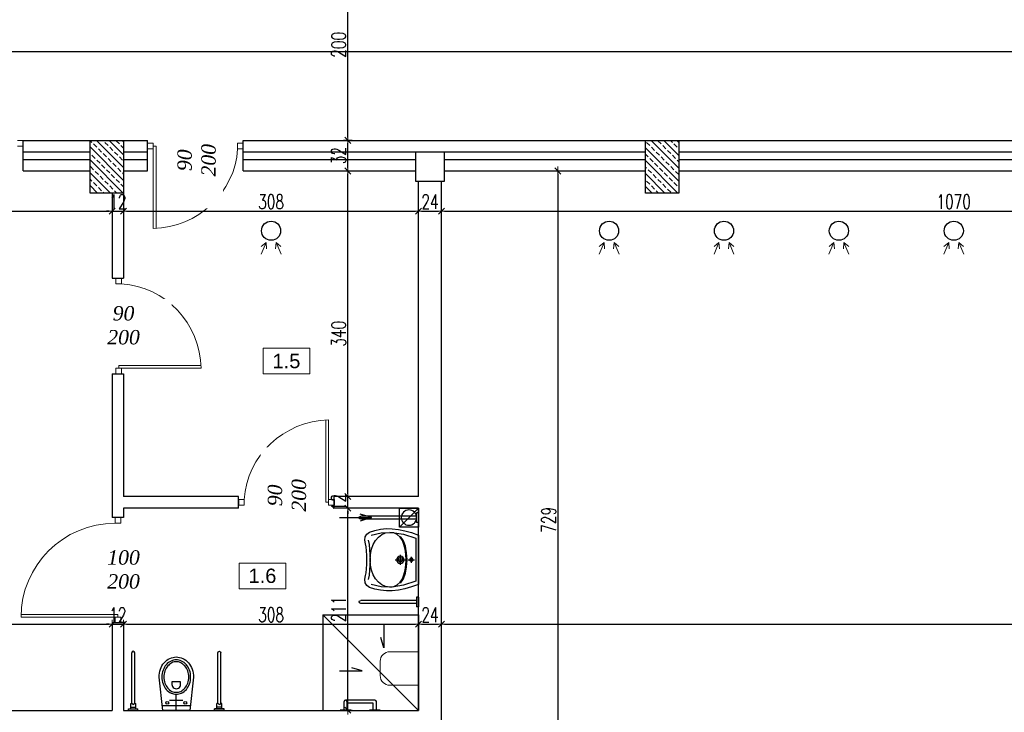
# Model space of a CAD drawing. Header units: millimetres. Extents: x 0 to 111311, y -48878 to -25280.
# Tile 240 of 244: x 108229 to 109258, y -28368 to -27645. Entities that reach past the tile are written whole.
import ezdxf

# ---------------------------------------------------------------- set-up
doc = ezdxf.new("R2010")
doc.units = ezdxf.units.MM
doc.layers.get('Defpoints').update_dxf_attribs({"color": 30})
for name, color, linetype, lineweight in [('0.25', 3, 'Continuous', 25), ('0_opis', 7, 'Continuous', 5), ('J opisy', 7, 'Continuous', 9), ('J stolarka_okna', 144, 'Continuous', 0), ('J wymiary', 1, 'Continuous', 9), ('OPIS', 7, 'Continuous', 5), ('sciany', 252, 'Continuous', 30)]:
    doc.layers.add(name, color=color, linetype=linetype, lineweight=lineweight)
doc.styles.add('ADESK2', font='simplex', dxfattribs={"width": 0.7})
doc.styles.get("Standard").update_dxf_attribs({"font": 'arial.ttf'})
doc.dimstyles.new('1-100', dxfattribs={"dimscale": 1.5, "dimtxt": 10, "dimasz": 2, "dimexe": 1, "dimexo": 1, "dimgap": 1.5, "dimtad": 1, "dimdec": 0, "dimrnd": 0.5, "dimdsep": 46, "dimtxsty": 'ADESK2', "dimblk": 'wymiar', "dimcen": -1, "dimdle": 5, "dimse1": 1, "dimse2": 1, "dimclrd": 256, "dimclre": 256, "dimclrt": 256, "dimadec": 0, "dimazin": 0, "dimtfac": 1, "dimtdec": 0, "dimtix": 1, "dimtmove": 0, "dimatfit": 3, "dimfxl": 20, "dimfxlon": 1, "dimtolj": 1, "dimtzin": 0, "dimarcsym": 0})
pattern_1 = [(135, (39696.796, -3543.057), (-6.7351921, -6.7351921), []), (135, (39696.796, -3536.322), (-6.7351921, -6.7351921), [4.7625, -2.38125])]

# ---------------------------------------------------------------- blocks, each defined once
blk = doc.blocks.new('A$C708A40CB')
blk.add_line((0, 0), (20, 20))
blk.add_lwpolyline([(0, 0), (20, 0), (20, 20), (0, 20)], close=True)
blk.add_circle((10, 10), 8)
blk = doc.blocks.new('A$C368F61CA')
at = {"lineweight": 13}
for points in [[(1903.6, 476.6), (1908.7, 488.7), (1909.3, 482.2)], [(1903.6, 476.6), (1908.7, 488.7), (1903.7, 484.5)], [(1924.4, 476.6), (1919.3, 488.7), (1918.7, 482.2)], [(1924.4, 476.6), (1919.3, 488.7), (1924.3, 484.5)], [(2256.6, 476.6), (2261.7, 488.7), (2262.3, 482.2)], [(2256.6, 476.6), (2261.7, 488.7), (2256.7, 484.5)], [(2277.4, 476.6), (2272.3, 488.7), (2271.7, 482.2)], [(2277.4, 476.6), (2272.3, 488.7), (2277.3, 484.5)], [(2376.6, 476.6), (2381.7, 488.7), (2382.3, 482.2)], [(2376.6, 476.6), (2381.7, 488.7), (2376.7, 484.5)], [(2397.4, 476.6), (2392.3, 488.7), (2391.7, 482.2)], [(2397.4, 476.6), (2392.3, 488.7), (2397.3, 484.5)], [(2496.6, 476.6), (2501.7, 488.7), (2502.3, 482.2)], [(2496.6, 476.6), (2501.7, 488.7), (2496.7, 484.5)], [(2517.4, 476.6), (2512.3, 488.7), (2511.7, 482.2)], [(2517.4, 476.6), (2512.3, 488.7), (2517.3, 484.5)], [(2616.6, 476.6), (2621.7, 488.7), (2622.3, 482.2)], [(2616.6, 476.6), (2621.7, 488.7), (2616.7, 484.5)], [(2637.4, 476.6), (2632.3, 488.7), (2631.7, 482.2)], [(2637.4, 476.6), (2632.3, 488.7), (2637.3, 484.5)]]:
    blk.add_lwpolyline(points, dxfattribs=at)
for centre in [(1914, 501.1), (2267, 501.1), (2387, 501.1), (2507, 501.1), (2627, 501.1)]:
    blk.add_circle(centre, 10)
blk = doc.blocks.new('WC3')
for p, q in [((5, -14.7), (5, 14.7)), ((0, 0), (16.2, 0)), ((10.5, -6.7), (10.5, 7.1))]:
    blk.add_line(p, q)
for points in [[(35, 18, -0.08566), (43.2, 16.6, -0.092219), (49.9, 12.7, -0.103316), (54.5, 6.7, -0.112813), (56, 0, -0.112813), (54.5, -6.7, -0.103316), (49.9, -12.7, -0.092219), (43.2, -16.6, -0.08566), (35, -18), (0, -14.2), (0, 14.2)], [(35, 15, 0.08566), (27.9, 13.8, 0.092219), (22.2, 10.5, 0.103316), (18.3, 5.4, 0.112813), (17.1, 0, 0.112813), (18.3, -5.4, 0.103316), (22.2, -10.5, 0.092219), (27.9, -13.8, 0.08566), (35, -15, 0.08566), (42.2, -13.8, 0.092219), (47.9, -10.5, 0.103316), (51.8, -5.4, 0.112813), (53, 0, 0.112813), (51.8, 5.4, 0.103316), (47.9, 10.5, 0.092219), (42.2, 13.8, 0.08566)], [(35, 13, 0.08566), (28.6, 11.9, 0.092219), (23.5, 8.9, 0.103316), (20.1, 4.6, 0.112813), (19.1, 0, 0.112813), (20.1, -4.6, 0.103316), (23.5, -8.9, 0.092219), (28.6, -11.9, 0.08566), (35, -13, 0.08566), (41.5, -11.9, 0.092219), (46.6, -8.9, 0.103316), (50, -4.6, 0.112813), (51, 0, 0.112813), (50, 4.6, 0.103316), (46.6, 8.9, 0.092219), (41.5, 11.9, 0.08566)], [(30, 4.5), (27.4, 4.5, 1.00022), (27.4, -4.5), (30, -4.5)]]:
    blk.add_lwpolyline(points, format="xyb", close=True)
for centre in [(8, 9.4), (8, -9.4)]:
    blk.add_circle(centre, 1.44)
blk = doc.blocks.new('porecz')
at = {"ltscale": 2}
for p, q in [((4587.6, -6.3), (4587.6, -8.3)), ((4597.6, -6.3), (4587.6, -6.3)), ((4597.6, -8.3), (4587.6, -8.3)), ((4590, -8.3), (4590, -13.8)), ((4595.2, -9.8), (4590, -9.8)), ((4595.2, -8.3), (4595.2, -13.8)), ((4597.6, -6.3), (4597.6, -8.3)), ((4591.4, -13.8), (4590, -13.8)), ((4591, -13.8), (4591, -66.7)), ((4591.4, -13.8), (4592.6, -12.3)), ((4593.8, -13.8), (4592.6, -12.3)), ((4595.2, -13.8), (4593.8, -13.8)), ((4594.2, -13.8), (4594.2, -66.7))]:
    blk.add_line(p, q, dxfattribs=at)
blk.add_arc((4592.6, -66.7), 1.6, 180.0012, 0.0012, dxfattribs=at)
blk = doc.blocks.new('umywalka inwalid')
at = {"ltscale": 2}
for p, q in [((4637.6, -6.3), (4637.6, -8.3)), ((4647.6, -6.3), (4637.6, -6.3)), ((4647.6, -8.3), (4637.6, -8.3)), ((4641, -8.3), (4641, -66.7)), ((4644.2, -8.3), (4644.2, -66.7)), ((4647.6, -6.3), (4647.6, -8.3)), ((4725.6, -6.3), (4735.6, -6.3)), ((4725.6, -6.3), (4725.6, -8.3)), ((4725.6, -8.3), (4735.6, -8.3)), ((4729, -8.3), (4729, -66.7)), ((4732.2, -8.3), (4732.2, -66.7)), ((4735.6, -6.3), (4735.6, -8.3))]:
    blk.add_line(p, q, dxfattribs=at)
for points in [[(4686.6, -60.3), (4691.2, -60.3), (4696, -60.6), (4700.2, -61), (4703.1, -61.6), (4707, -62.3), (4710.6, -61.9), (4713.5, -60.3), (4715.5, -57.4), (4717.3, -51.8), (4718.5, -46), (4719.1, -39.9), (4719, -33.7), (4718.3, -27.2), (4716.9, -20.5), (4715, -13.5), (4712.4, -6.3), (4686.6, -6.3), (4660.8, -6.3), (4658.2, -13.5), (4656.2, -20.5), (4654.9, -27.2), (4654.2, -33.7), (4654.1, -39.9), (4654.7, -46), (4655.9, -51.8), (4657.7, -57.4), (4659.7, -60.3), (4662.6, -61.9), (4666.2, -62.3), (4670.1, -61.6), (4672.9, -61), (4677.2, -60.6), (4682, -60.3), (4686.6, -60.3)], [(4686.6, -12), (4687.3, -12.1), (4687.8, -12.5), (4688.2, -13.1), (4688.3, -13.8), (4688.2, -14.4), (4687.8, -15), (4687.3, -15.4), (4686.6, -15.5), (4685.9, -15.4), (4685.4, -15), (4685, -14.4), (4684.8, -13.8), (4685, -13.1), (4685.4, -12.5), (4685.9, -12.1), (4686.6, -12)], [(4686.6, -21.5), (4688, -21.8), (4689.2, -22.6), (4690, -23.8), (4690.3, -25.3), (4690, -26.8), (4689.2, -28), (4688, -28.8), (4686.6, -29.1), (4685.1, -28.8), (4683.9, -28), (4683.1, -26.8), (4682.8, -25.3), (4683.1, -23.8), (4683.9, -22.6), (4685.1, -21.8), (4686.6, -21.5)], [(4686.6, -23), (4687.5, -23.2), (4688.2, -23.7), (4688.7, -24.4), (4688.9, -25.3), (4688.7, -26.2), (4688.2, -26.9), (4687.5, -27.4), (4686.6, -27.6), (4685.7, -27.4), (4685, -26.9), (4684.5, -26.2), (4684.3, -25.3), (4684.5, -24.4), (4685, -23.7), (4685.7, -23.2), (4686.6, -23)]]:
    blk.add_lwpolyline(points, close=True)
for points in [[(4712.3, -55.6), (4714.7, -45.3), (4715, -34), (4713.2, -21.9), (4709.1, -9.1), (4686.6, -9.1), (4664.1, -9.1), (4660, -21.9), (4658.1, -34), (4658.5, -45.3), (4660.9, -55.6)], [(4658.1, -36.4), (4658.7, -32.1), (4660.4, -28.5), (4663.1, -25.5), (4666.6, -23.2), (4670.8, -21.5), (4675.7, -20.2), (4681, -19.5), (4686.7, -19.3), (4692.3, -19.5), (4697.6, -20.2), (4702.5, -21.5), (4706.7, -23.2), (4710.2, -25.5), (4712.9, -28.5), (4714.6, -32.1), (4715.2, -36.4)], [(4662.3, -25), (4666.8, -22), (4672.6, -19.9), (4679.3, -18.7), (4686.7, -18.3), (4694, -18.7), (4700.7, -19.9), (4706.5, -22), (4711, -25)], [(4683.3, -13.8), (4689.8, -13.8)], [(4686.6, -17), (4686.6, -10.5)], [(4686.6, -30.6), (4686.6, -20)], [(4691.9, -25.3), (4681.2, -25.3)], [(4658.1, -36.4), (4658.7, -40.7), (4660.4, -44.6), (4663.1, -48.1), (4666.6, -51.1), (4670.8, -53.5), (4675.6, -55.3), (4680.9, -56.5), (4686.6, -56.8), (4692.2, -56.5), (4697.6, -55.3), (4702.4, -53.5), (4706.7, -51.1), (4710.2, -48.1), (4712.9, -44.6), (4714.6, -40.7), (4715.2, -36.4)], [(4707.2, -58.8), (4702.5, -57.9), (4697.4, -57.4), (4692.1, -57), (4686.6, -56.8), (4681.1, -57), (4675.8, -57.4), (4670.7, -57.9), (4666, -58.8)]]:
    blk.add_lwpolyline(points)
for centre in [(4642.6, -66.7), (4730.6, -66.7)]:
    blk.add_arc(centre, 1.6, 180, 0, dxfattribs=at)
blk = doc.blocks.new('porecz2')
at = {"ltscale": 2}
for p, q in [((4667.3, -50.7), (4667.3, -61.9)), ((4667.7, -50.7), (4667.3, -50.7)), ((4667.7, -50.7), (4667.7, -61.9)), ((4656.7, -56.3), (4656.7, -86.9)), ((4667.3, -54.7), (4658.3, -54.7)), ((4667.3, -57.9), (4659.9, -57.9)), ((4659.9, -57.9), (4659.9, -85.3)), ((4667.7, -61.9), (4667.3, -61.9)), ((4667.3, -81.3), (4667.3, -92.5)), ((4667.7, -81.3), (4667.3, -81.3)), ((4667.7, -81.3), (4667.7, -92.5)), ((4667.3, -85.3), (4658.3, -85.3)), ((4667.3, -88.5), (4658.3, -88.5)), ((4667.7, -92.5), (4667.3, -92.5))]:
    blk.add_line(p, q, dxfattribs=at)
for centre, start, end in [((4658.3, -56.3), 90, 180), ((4658.3, -86.9), 90, 180), ((4658.3, -86.9), 180, 270)]:
    blk.add_arc(centre, 1.6, start, end, dxfattribs=at)
blk = doc.blocks.new('A$C2FE4478E')
at = {"layer": '0_opis'}
for p, q in [((0, 0), (0, 35)), ((0, 35), (30, 35)), ((40, 25), (40, 10)), ((0, 0), (30, 0))]:
    blk.add_line(p, q, dxfattribs=at)
for centre, start, end in [((30, 25), 0, 90), ((30, 10), 270, 0)]:
    blk.add_arc(centre, 10, start, end, dxfattribs=at)
blk = doc.blocks.new('wymiar')
for p, q in [((1.5, 0), (-1.5, 0)), ((1.06, 1.06), (-1.06, -1.06)), ((0, 1.5), (0, -1.5))]:
    blk.add_line(p, q)
blk = doc.blocks.new('*D1748')
at = {"layer": 'Defpoints', "color": 0, "ltscale": 4}
for p in [(106597.9, -27825.8), (108325.9, -27844.8), (108325.9, -27873.5)]:
    blk.add_point(p, dxfattribs=at)
at = {"layer": 'J wymiary', "lineweight": -2}
blk.add_line((106600.9, -27844.8), (108322.9, -27844.8), dxfattribs=at)
at = {"layer": 'J wymiary', "lineweight": -2, "ltscale": 4, "xscale": 3, "yscale": 3, "zscale": 3, "rotation": 180}
blk.add_blockref('wymiar', (106597.9, -27844.8), dxfattribs=at)
at = {"layer": 'J wymiary', "lineweight": -2, "ltscale": 4, "xscale": 3, "yscale": 3, "zscale": 3}
blk.add_blockref('wymiar', (108325.9, -27844.8), dxfattribs=at)
at = {"layer": 'J wymiary', "ltscale": 4, "insert": (107461.9, -27835), "char_height": 15, "attachment_point": 5, "style": 'ADESK2'}
blk.add_mtext('\\A1;1728', dxfattribs=at)
blk = doc.blocks.new('*D1749')
at = {"layer": 'Defpoints', "color": 0, "ltscale": 4}
for p in [(108337.9, -27844.8), (108325.9, -27873.5), (108337.9, -27873.9)]:
    blk.add_point(p, dxfattribs=at)
at = {"layer": 'J wymiary', "lineweight": -2}
for p, q in [((108322.9, -27844.8), (108319.9, -27844.8)), ((108325.9, -27844.8), (108337.9, -27844.8)), ((108340.9, -27844.8), (108343.9, -27844.8))]:
    blk.add_line(p, q, dxfattribs=at)
at = {"layer": 'J wymiary', "lineweight": -2, "ltscale": 4, "xscale": 3, "yscale": 3, "zscale": 3}
blk.add_blockref('wymiar', (108325.9, -27844.8), dxfattribs=at)
at = {"layer": 'J wymiary', "lineweight": -2, "ltscale": 4, "xscale": 3, "yscale": 3, "zscale": 3, "rotation": 180}
blk.add_blockref('wymiar', (108337.9, -27844.8), dxfattribs=at)
at = {"layer": 'J wymiary', "ltscale": 4, "insert": (108331.9, -27835), "char_height": 15, "attachment_point": 5, "style": 'ADESK2'}
blk.add_mtext('\\A1;12', dxfattribs=at)
blk = doc.blocks.new('*D1750')
at = {"layer": 'Defpoints', "color": 0, "ltscale": 4}
for p in [(108645.9, -27844.8), (108337.9, -27873.9), (108645.9, -27913.5)]:
    blk.add_point(p, dxfattribs=at)
at = {"layer": 'J wymiary', "lineweight": -2}
blk.add_line((108340.9, -27844.8), (108642.9, -27844.8), dxfattribs=at)
at = {"layer": 'J wymiary', "lineweight": -2, "ltscale": 4, "xscale": 3, "yscale": 3, "zscale": 3, "rotation": 180}
blk.add_blockref('wymiar', (108337.9, -27844.8), dxfattribs=at)
at = {"layer": 'J wymiary', "lineweight": -2, "ltscale": 4, "xscale": 3, "yscale": 3, "zscale": 3}
blk.add_blockref('wymiar', (108645.9, -27844.8), dxfattribs=at)
at = {"layer": 'J wymiary', "ltscale": 4, "insert": (108491.9, -27835), "char_height": 15, "attachment_point": 5, "style": 'ADESK2'}
blk.add_mtext('\\A1;308', dxfattribs=at)
blk = doc.blocks.new('*D1751')
at = {"layer": 'Defpoints', "color": 0, "ltscale": 4}
for p in [(108669.9, -27844.8), (108645.9, -27913.5), (108669.9, -27916.8)]:
    blk.add_point(p, dxfattribs=at)
at = {"layer": 'J wymiary', "lineweight": -2}
blk.add_line((108648.9, -27844.8), (108666.9, -27844.8), dxfattribs=at)
at = {"layer": 'J wymiary', "lineweight": -2, "ltscale": 4, "xscale": 3, "yscale": 3, "zscale": 3, "rotation": 180}
blk.add_blockref('wymiar', (108645.9, -27844.8), dxfattribs=at)
at = {"layer": 'J wymiary', "lineweight": -2, "ltscale": 4, "xscale": 3, "yscale": 3, "zscale": 3}
blk.add_blockref('wymiar', (108669.9, -27844.8), dxfattribs=at)
at = {"layer": 'J wymiary', "ltscale": 4, "insert": (108657.9, -27835), "char_height": 15, "attachment_point": 5, "style": 'ADESK2'}
blk.add_mtext('\\A1;24', dxfattribs=at)
blk = doc.blocks.new('*D1752')
at = {"layer": 'Defpoints', "color": 0, "ltscale": 4}
for p in [(109739.7, -27802.8), (109739.7, -27844.8), (108669.9, -27916.8)]:
    blk.add_point(p, dxfattribs=at)
at = {"layer": 'J wymiary', "lineweight": -2}
blk.add_line((108672.9, -27844.8), (109736.7, -27844.8), dxfattribs=at)
at = {"layer": 'J wymiary', "lineweight": -2, "ltscale": 4, "xscale": 3, "yscale": 3, "zscale": 3, "rotation": 180}
blk.add_blockref('wymiar', (108669.9, -27844.8), dxfattribs=at)
at = {"layer": 'J wymiary', "lineweight": -2, "ltscale": 4, "xscale": 3, "yscale": 3, "zscale": 3}
blk.add_blockref('wymiar', (109739.7, -27844.8), dxfattribs=at)
at = {"layer": 'J wymiary', "ltscale": 4, "insert": (109204.8, -27835), "char_height": 15, "attachment_point": 5, "style": 'ADESK2'}
blk.add_mtext('\\A1;1070', dxfattribs=at)
blk = doc.blocks.new('*D1760')
at = {"layer": 'Defpoints', "color": 0, "ltscale": 4}
for p in [(108325.9, -28276), (108325.9, -28304), (106577.9, -28317.4)]:
    blk.add_point(p, dxfattribs=at)
at = {"layer": 'J wymiary', "lineweight": -2}
blk.add_line((106580.9, -28276), (108322.9, -28276), dxfattribs=at)
at = {"layer": 'J wymiary', "lineweight": -2, "ltscale": 4, "xscale": 3, "yscale": 3, "zscale": 3, "rotation": 180}
blk.add_blockref('wymiar', (106577.9, -28276), dxfattribs=at)
at = {"layer": 'J wymiary', "lineweight": -2, "ltscale": 4, "xscale": 3, "yscale": 3, "zscale": 3}
blk.add_blockref('wymiar', (108325.9, -28276), dxfattribs=at)
at = {"layer": 'J wymiary', "ltscale": 4, "insert": (107451.9, -28266.3), "char_height": 15, "attachment_point": 5, "style": 'ADESK2'}
blk.add_mtext('\\A1;1748', dxfattribs=at)
blk = doc.blocks.new('*D1761')
at = {"layer": 'Defpoints', "color": 0, "ltscale": 4}
for p in [(108337.9, -28276), (108337.9, -28299.3), (108325.9, -28304)]:
    blk.add_point(p, dxfattribs=at)
at = {"layer": 'J wymiary', "lineweight": -2}
for p, q in [((108322.9, -28276), (108319.9, -28276)), ((108325.9, -28276), (108337.9, -28276)), ((108340.9, -28276), (108343.9, -28276))]:
    blk.add_line(p, q, dxfattribs=at)
at = {"layer": 'J wymiary', "lineweight": -2, "ltscale": 4, "xscale": 3, "yscale": 3, "zscale": 3}
blk.add_blockref('wymiar', (108325.9, -28276), dxfattribs=at)
at = {"layer": 'J wymiary', "lineweight": -2, "ltscale": 4, "xscale": 3, "yscale": 3, "zscale": 3, "rotation": 180}
blk.add_blockref('wymiar', (108337.9, -28276), dxfattribs=at)
at = {"layer": 'J wymiary', "ltscale": 4, "insert": (108331.9, -28266.3), "char_height": 15, "attachment_point": 5, "style": 'ADESK2'}
blk.add_mtext('\\A1;12', dxfattribs=at)
blk = doc.blocks.new('*D1762')
at = {"layer": 'Defpoints', "color": 0, "ltscale": 4}
for p in [(108645.9, -28276), (108337.9, -28299.3), (108645.9, -28295.5)]:
    blk.add_point(p, dxfattribs=at)
at = {"layer": 'J wymiary', "lineweight": -2}
blk.add_line((108340.9, -28276), (108642.9, -28276), dxfattribs=at)
at = {"layer": 'J wymiary', "lineweight": -2, "ltscale": 4, "xscale": 3, "yscale": 3, "zscale": 3, "rotation": 180}
blk.add_blockref('wymiar', (108337.9, -28276), dxfattribs=at)
at = {"layer": 'J wymiary', "lineweight": -2, "ltscale": 4, "xscale": 3, "yscale": 3, "zscale": 3}
blk.add_blockref('wymiar', (108645.9, -28276), dxfattribs=at)
at = {"layer": 'J wymiary', "ltscale": 4, "insert": (108491.9, -28266.3), "char_height": 15, "attachment_point": 5, "style": 'ADESK2'}
blk.add_mtext('\\A1;308', dxfattribs=at)
blk = doc.blocks.new('*D1763')
at = {"layer": 'Defpoints', "color": 0, "ltscale": 4}
for p in [(108669.9, -28276), (108645.9, -28295.5), (108669.9, -28299.3)]:
    blk.add_point(p, dxfattribs=at)
at = {"layer": 'J wymiary', "lineweight": -2}
blk.add_line((108648.9, -28276), (108666.9, -28276), dxfattribs=at)
at = {"layer": 'J wymiary', "lineweight": -2, "ltscale": 4, "xscale": 3, "yscale": 3, "zscale": 3, "rotation": 180}
blk.add_blockref('wymiar', (108645.9, -28276), dxfattribs=at)
at = {"layer": 'J wymiary', "lineweight": -2, "ltscale": 4, "xscale": 3, "yscale": 3, "zscale": 3}
blk.add_blockref('wymiar', (108669.9, -28276), dxfattribs=at)
at = {"layer": 'J wymiary', "ltscale": 4, "insert": (108657.9, -28266.3), "char_height": 15, "attachment_point": 5, "style": 'ADESK2'}
blk.add_mtext('\\A1;24', dxfattribs=at)
blk = doc.blocks.new('*D1764')
at = {"layer": 'Defpoints', "color": 0, "ltscale": 4}
for p in [(110048.4, -28276), (108669.9, -28299.3), (110048.4, -28495.8)]:
    blk.add_point(p, dxfattribs=at)
at = {"layer": 'J wymiary', "lineweight": -2}
blk.add_line((108672.9, -28276), (110045.4, -28276), dxfattribs=at)
at = {"layer": 'J wymiary', "lineweight": -2, "ltscale": 4, "xscale": 3, "yscale": 3, "zscale": 3, "rotation": 180}
blk.add_blockref('wymiar', (108669.9, -28276), dxfattribs=at)
at = {"layer": 'J wymiary', "lineweight": -2, "ltscale": 4, "xscale": 3, "yscale": 3, "zscale": 3}
blk.add_blockref('wymiar', (110048.4, -28276), dxfattribs=at)
at = {"layer": 'J wymiary', "ltscale": 4, "insert": (109359.2, -28266.3), "char_height": 15, "attachment_point": 5, "style": 'ADESK2'}
blk.add_mtext('\\A1;1379', dxfattribs=at)
blk = doc.blocks.new('*D1768')
at = {"layer": 'Defpoints', "color": 0, "ltscale": 4}
for p in [(108572.1, -28154.8), (108605.9, -28154.8), (108605.9, -28365.9)]:
    blk.add_point(p, dxfattribs=at)
at = {"layer": 'J wymiary', "lineweight": -2}
blk.add_line((108572.1, -28362.9), (108572.1, -28157.8), dxfattribs=at)
at = {"layer": 'J wymiary', "lineweight": -2, "ltscale": 4, "xscale": 3, "yscale": 3, "zscale": 3}
for p, rotation in [((108572.1, -28154.8), 90), ((108572.1, -28365.9), 270)]:
    blk.add_blockref('wymiar', p, dxfattribs=dict(at, rotation=rotation))
at = {"layer": 'J wymiary', "ltscale": 4, "insert": (108562.4, -28260.4), "char_height": 15, "attachment_point": 5, "rotation": 90, "style": 'ADESK2'}
blk.add_mtext('\\A1;211', dxfattribs=at)
blk = doc.blocks.new('*D1769')
at = {"layer": 'Defpoints', "color": 0, "ltscale": 4}
for p in [(108572.1, -28142.8), (108618.2, -28142.8), (108605.9, -28154.8)]:
    blk.add_point(p, dxfattribs=at)
at = {"layer": 'J wymiary', "lineweight": -2}
for p, q in [((108572.1, -28139.8), (108572.1, -28136.8)), ((108572.1, -28154.8), (108572.1, -28142.8)), ((108572.1, -28157.8), (108572.1, -28160.8))]:
    blk.add_line(p, q, dxfattribs=at)
at = {"layer": 'J wymiary', "lineweight": -2, "ltscale": 4, "xscale": 3, "yscale": 3, "zscale": 3}
for p, rotation in [((108572.1, -28142.8), 270), ((108572.1, -28154.8), 90)]:
    blk.add_blockref('wymiar', p, dxfattribs=dict(at, rotation=rotation))
at = {"layer": 'J wymiary', "ltscale": 4, "insert": (108562.4, -28148.8), "char_height": 15, "attachment_point": 5, "rotation": 90, "style": 'ADESK2'}
blk.add_mtext('\\A1;12', dxfattribs=at)
blk = doc.blocks.new('*D1770')
at = {"layer": 'Defpoints', "color": 0, "ltscale": 4}
for p in [(108572.1, -27802.8), (108625.1, -27802.8), (108618.2, -28142.8)]:
    blk.add_point(p, dxfattribs=at)
at = {"layer": 'J wymiary', "lineweight": -2}
blk.add_line((108572.1, -28139.8), (108572.1, -27805.8), dxfattribs=at)
at = {"layer": 'J wymiary', "lineweight": -2, "ltscale": 4, "xscale": 3, "yscale": 3, "zscale": 3}
for p, rotation in [((108572.1, -27802.8), 90), ((108572.1, -28142.8), 270)]:
    blk.add_blockref('wymiar', p, dxfattribs=dict(at, rotation=rotation))
at = {"layer": 'J wymiary', "ltscale": 4, "insert": (108562.4, -27972.8), "char_height": 15, "attachment_point": 5, "rotation": 90, "style": 'ADESK2'}
blk.add_mtext('\\A1;340', dxfattribs=at)
blk = doc.blocks.new('*D1771')
at = {"layer": 'Defpoints', "color": 0, "ltscale": 4}
for p in [(108572.1, -27770.8), (108624.1, -27770.8), (108625.1, -27802.8)]:
    blk.add_point(p, dxfattribs=at)
at = {"layer": 'J wymiary', "lineweight": -2}
blk.add_line((108572.1, -27799.8), (108572.1, -27773.8), dxfattribs=at)
at = {"layer": 'J wymiary', "lineweight": -2, "ltscale": 4, "xscale": 3, "yscale": 3, "zscale": 3}
for p, rotation in [((108572.1, -27770.8), 90), ((108572.1, -27802.8), 270)]:
    blk.add_blockref('wymiar', p, dxfattribs=dict(at, rotation=rotation))
at = {"layer": 'J wymiary', "ltscale": 4, "insert": (108562.4, -27786.8), "char_height": 15, "attachment_point": 5, "rotation": 90, "style": 'ADESK2'}
blk.add_mtext('\\A1;32', dxfattribs=at)
blk = doc.blocks.new('*D1772')
at = {"layer": 'Defpoints', "color": 0, "ltscale": 4}
for p in [(108572.1, -27571.3), (108639.4, -27571.3), (108624.1, -27770.8)]:
    blk.add_point(p, dxfattribs=at)
at = {"layer": 'J wymiary', "lineweight": -2}
blk.add_line((108572.1, -27767.8), (108572.1, -27574.3), dxfattribs=at)
at = {"layer": 'J wymiary', "lineweight": -2, "ltscale": 4, "xscale": 3, "yscale": 3, "zscale": 3}
for p, rotation in [((108572.1, -27571.3), 90), ((108572.1, -27770.8), 270)]:
    blk.add_blockref('wymiar', p, dxfattribs=dict(at, rotation=rotation))
at = {"layer": 'J wymiary', "ltscale": 4, "insert": (108562.4, -27671.1), "char_height": 15, "attachment_point": 5, "rotation": 90, "style": 'ADESK2'}
blk.add_mtext('\\A1;200', dxfattribs=at)
blk = doc.blocks.new('*D1775')
at = {"layer": 'Defpoints', "color": 0, "ltscale": 4}
for p in [(108745.7, -27802.8), (108745.7, -28531.3), (108791.5, -28531.3)]:
    blk.add_point(p, dxfattribs=at)
at = {"layer": 'J wymiary', "lineweight": -2}
blk.add_line((108791.5, -27805.8), (108791.5, -28528.3), dxfattribs=at)
at = {"layer": 'J wymiary', "lineweight": -2, "ltscale": 4, "xscale": 3, "yscale": 3, "zscale": 3}
for p, rotation in [((108791.5, -27802.8), 90), ((108791.5, -28531.3), 270)]:
    blk.add_blockref('wymiar', p, dxfattribs=dict(at, rotation=rotation))
at = {"layer": 'J wymiary', "ltscale": 4, "insert": (108781.7, -28167.1), "char_height": 15, "attachment_point": 5, "rotation": 90, "style": 'ADESK2'}
blk.add_mtext('\\A1;729', dxfattribs=at)
blk = doc.blocks.new('*D1779')
at = {"layer": 'Defpoints', "color": 0, "ltscale": 4}
for p in [(109752.9, -27677.9), (106562.9, -27770.8), (109752.9, -27770.8)]:
    blk.add_point(p, dxfattribs=at)
at = {"layer": 'J wymiary', "lineweight": -2}
blk.add_line((106565.9, -27677.9), (109749.9, -27677.9), dxfattribs=at)
at = {"layer": 'J wymiary', "lineweight": -2, "ltscale": 4, "xscale": 3, "yscale": 3, "zscale": 3, "rotation": 180}
blk.add_blockref('wymiar', (106562.9, -27677.9), dxfattribs=at)
at = {"layer": 'J wymiary', "lineweight": -2, "ltscale": 4, "xscale": 3, "yscale": 3, "zscale": 3}
blk.add_blockref('wymiar', (109752.9, -27677.9), dxfattribs=at)
at = {"layer": 'J wymiary', "ltscale": 4, "insert": (108157.9, -27668.2), "char_height": 15, "attachment_point": 5, "style": 'ADESK2'}
blk.add_mtext('\\A1;3190', dxfattribs=at)

msp = doc.modelspace()

# ---------------------------------------------------------------- hatches: boundary and pattern name
at = {"layer": 'J opisy'}
h = msp.add_hatch(dxfattribs=at)
h.set_pattern_fill('ANSI33', color=256, scale=1.5, angle=90, style=0)
h.set_pattern_definition(pattern_1)
h.paths.add_polyline_path([(108320.417, -27798.32), (108302.917, -27798.32), (108302.917, -27770.82), (108320.417, -27770.82)])
h.paths.add_polyline_path([(108320.417, -27770.82), (108337.917, -27770.82), (108337.917, -27798.32), (108320.417, -27798.32)])
h.paths.add_polyline_path([(108320.417, -27798.32), (108337.917, -27798.32), (108337.917, -27825.82), (108320.417, -27825.82)])
h.paths.add_polyline_path([(108302.917, -27798.32), (108320.417, -27798.32), (108320.417, -27825.82), (108302.917, -27825.82)])
h = msp.add_hatch(dxfattribs=at)
h.set_pattern_fill('ANSI33', color=256, scale=1.5, angle=90, style=0)
h.set_pattern_definition(pattern_1)
h.paths.add_polyline_path([(108900.417, -27798.32), (108882.917, -27798.32), (108882.917, -27770.82), (108900.417, -27770.82)])
h.paths.add_polyline_path([(108900.417, -27770.82), (108917.917, -27770.82), (108917.917, -27798.32), (108900.417, -27798.32)])
h.paths.add_polyline_path([(108900.417, -27798.32), (108917.917, -27798.32), (108917.917, -27825.82), (108900.417, -27825.82)])
h.paths.add_polyline_path([(108882.917, -27798.32), (108900.417, -27798.32), (108900.417, -27825.82), (108882.917, -27825.82)])

# ---------------------------------------------------------------- linework, layer by layer
for p, q in [((108462.917, -27802.82), (108462.917, -27770.82)), ((108645.917, -27783.32), (108645.917, -27782.82)), ((108645.917, -27783.32), (108645.917, -27782.82)), ((108645.917, -28225.82), (108645.917, -28154.788)), ((108645.917, -28366.32), (108645.917, -28154.788)), ((108563.383, -28164.788), (108596.917, -28164.788)), ((108596.917, -28164.788), (108584.85, -28161.23)), ((108596.917, -28164.788), (108584.85, -28168.346)), ((108545.917, -28266.32), (108545.917, -28366.32)), ((108545.917, -28266.32), (108645.917, -28366.32)), ((108545.917, -28266.32), (108645.917, -28266.32)), ((108645.917, -28266.32), (108645.917, -28366.32)), ((108609.819, -28277.092), (108609.819, -28300.817)), ((108609.819, -28300.817), (108606.694, -28289.83)), ((108563.493, -28324.825), (108587.217, -28324.825)), ((108587.217, -28324.825), (108576.231, -28321.699)), ((108337.917, -28366.32), (108645.917, -28366.32)), ((108337.917, -28366.32), (108645.917, -28366.32)), ((108545.917, -28366.32), (108645.917, -28366.32))]:
    msp.add_line(p, q)
at = {"layer": '0.25', "color": 251, "lineweight": 13}
for p, q in [((108232.917, -27794.82), (108232.917, -27770.82)), ((108232.917, -27770.82), (108232.917, -27776.757)), ((108232.917, -27770.82), (108325.127, -27770.82)), ((108328.949, -28164.788), (108334.886, -28164.788)), ((108328.949, -28274.788), (108334.886, -28274.788))]:
    msp.add_line(p, q, dxfattribs=at)
at = {"layer": 'J opisy'}
for p, q in [((108412.917, -27759.419), (108412.917, -27816.2)), ((108315.485, -27964.788), (108372.266, -27964.788)), ((108507.917, -28166.189), (108507.917, -28109.408)), ((108315.485, -28219.788), (108372.266, -28219.788))]:
    msp.add_line(p, q, dxfattribs=at)
at = {"layer": 'J stolarka_okna', "linetype": 'Continuous', "lineweight": 9}
for p, q in [((108232.917, -27770.82), (108226.98, -27770.82)), ((108362.917, -27779.788), (108362.917, -27773.851)), ((108368.855, -27773.851), (108362.917, -27773.851)), ((108368.855, -27779.788), (108368.855, -27773.851)), ((108456.98, -27779.788), (108456.98, -27773.851)), ((108456.98, -27773.851), (108462.917, -27773.851)), ((108462.917, -27779.788), (108462.917, -27773.851)), ((108226.98, -27776.757), (108232.917, -27776.757)), ((108362.917, -27779.788), (108368.855, -27779.788)), ((108371.813, -27776.82), (108368.844, -27776.82)), ((108368.855, -27776.82), (108368.855, -27862.919)), ((108371.823, -27776.82), (108371.823, -27862.868)), ((108462.917, -27779.788), (108456.98, -27779.788)), ((108335.855, -27914.788), (108329.917, -27914.788)), ((108329.917, -27920.726), (108329.917, -27914.788)), ((108335.855, -27914.788), (108335.855, -27920.726)), ((108335.855, -27920.726), (108329.917, -27920.726)), ((108329.917, -28008.851), (108329.917, -28014.788)), ((108335.855, -28008.851), (108329.917, -28008.851)), ((108332.886, -28005.882), (108418.935, -28005.882)), ((108332.886, -28005.893), (108332.886, -28008.862)), ((108332.886, -28008.851), (108418.986, -28008.851)), ((108335.855, -28014.788), (108335.855, -28008.851)), ((108335.855, -28014.788), (108329.917, -28014.788)), ((108549.012, -28148.788), (108549.012, -28062.74)), ((108551.98, -28148.788), (108551.98, -28062.688)), ((108457.917, -28145.82), (108463.855, -28145.82)), ((108463.855, -28151.757), (108457.917, -28151.757)), ((108463.855, -28145.82), (108463.855, -28151.757)), ((108549.022, -28148.788), (108551.991, -28148.788)), ((108557.917, -28145.82), (108551.98, -28145.82)), ((108551.98, -28145.82), (108551.98, -28151.757)), ((108551.98, -28151.757), (108557.917, -28151.757)), ((108328.949, -28164.788), (108328.949, -28170.726)), ((108334.886, -28164.788), (108334.886, -28170.726)), ((108328.949, -28170.726), (108334.886, -28170.726)), ((108331.917, -28265.882), (108230.858, -28265.882)), ((108331.917, -28265.893), (108331.917, -28268.862)), ((108331.917, -28268.851), (108230.813, -28268.851)), ((108328.949, -28268.851), (108334.886, -28268.851)), ((108328.949, -28274.788), (108328.949, -28268.851)), ((108334.886, -28268.851), (108334.886, -28274.788))]:
    msp.add_line(p, q, dxfattribs=at)
msp.add_arc((108328.949, -28268.862), 98.136, 90, 179.993895, dxfattribs=at)
at = {"layer": 'J stolarka_okna', "linetype": 'Continuous', "lineweight": 9, "extrusion": (0, 0, -1)}
for centre, major_axis, start_param, end_param in [((108368.844, -27776.82), (81.968, 33.985), 0.44009781, 1.95155564), ((108332.886, -28008.862), (-33.985, 81.968), 0.44009781, 1.95155564), ((108551.991, -28148.788), (81.968, 33.985), 3.58169046, 5.0931483)]:
    msp.add_ellipse(centre, major_axis=major_axis, ratio=0.96547171, start_param=start_param, end_param=end_param, dxfattribs=at)
at = {"layer": 'OPIS'}
for points in [[(108532.341, -28014.779), (108483.591, -28014.779), (108483.591, -27987.904), (108532.341, -27987.904)], [(108507.291, -28239.07), (108458.541, -28239.07), (108458.541, -28212.195), (108507.291, -28212.195)]]:
    msp.add_lwpolyline(points, close=True, dxfattribs=at)
at = {"layer": 'sciany'}
for p, q in [((108232.917, -27770.82), (108362.917, -27770.82)), ((108232.917, -27802.82), (108232.917, -27770.82)), ((108362.917, -27802.82), (108362.917, -27770.82)), ((108462.917, -27770.82), (108882.917, -27770.82)), ((108917.917, -27770.82), (109752.917, -27770.82)), ((108232.917, -27782.82), (108302.917, -27782.82)), ((108337.917, -27782.82), (108362.917, -27782.82)), ((108462.917, -27782.82), (108642.917, -27782.82)), ((108642.917, -27782.82), (108882.917, -27782.82)), ((108917.917, -27782.82), (109462.917, -27782.82)), ((108232.917, -27790.82), (108302.917, -27790.82)), ((108337.917, -27790.82), (108362.917, -27790.82)), ((108462.917, -27790.82), (108642.917, -27790.82)), ((108672.917, -27790.82), (108882.917, -27790.82)), ((108917.917, -27790.82), (109462.917, -27790.82)), ((108232.917, -27802.82), (108302.917, -27802.82)), ((108337.917, -27802.82), (108362.917, -27802.82)), ((108462.917, -27802.82), (108642.917, -27802.82)), ((108672.917, -27802.82), (108882.917, -27802.82)), ((108917.917, -27802.82), (109462.917, -27802.82)), ((108645.917, -28092.32), (108645.917, -27813.32)), ((108645.917, -28142.788), (108645.917, -27813.32)), ((108669.917, -28092.32), (108669.917, -27813.32)), ((108325.917, -27825.82), (108325.917, -27914.788)), ((108337.917, -27825.82), (108337.917, -27914.788)), ((108325.917, -27914.788), (108337.917, -27914.788)), ((108325.917, -28014.788), (108325.917, -28164.788)), ((108325.917, -28014.788), (108337.917, -28014.788)), ((108337.917, -28014.788), (108337.917, -28142.788)), ((108669.917, -28479.32), (108669.917, -28092.32)), ((108457.917, -28142.788), (108337.917, -28142.788)), ((108457.917, -28154.826), (108457.917, -28142.788)), ((108645.917, -28142.788), (108557.917, -28142.788)), ((108557.917, -28154.788), (108557.917, -28142.788)), ((108337.917, -28154.788), (108337.917, -28164.788)), ((108457.917, -28154.788), (108337.917, -28154.788)), ((108457.917, -28145.82), (108457.917, -28151.757)), ((108557.917, -28145.82), (108557.917, -28151.757)), ((108645.917, -28154.788), (108557.917, -28154.788)), ((108337.917, -28164.788), (108325.917, -28164.788)), ((108325.917, -28274.788), (108325.917, -28366.32)), ((108337.917, -28274.788), (108325.917, -28274.788)), ((108337.917, -28274.788), (108337.917, -28366.32)), ((108217.917, -28366.32), (108325.917, -28366.32))]:
    msp.add_line(p, q, dxfattribs=at)
for points in [[(108337.917, -27825.82), (108302.917, -27825.82), (108302.917, -27770.82), (108337.917, -27770.82)], [(108917.917, -27825.82), (108882.917, -27825.82), (108882.917, -27770.82), (108917.917, -27770.82)], [(108642.917, -27813.32), (108672.917, -27813.32), (108672.917, -27783.32), (108642.917, -27783.32)]]:
    msp.add_lwpolyline(points, close=True, dxfattribs=at)

# ---------------------------------------------------------------- block references
at = {"lineweight": 140}
msp.add_blockref('A$C368F61CA', (106577.917, -28366.32), dxfattribs=at)
at = {"xscale": -1, "rotation": 270}
msp.add_blockref('A$C708A40CB', (108625.917, -28174.788), dxfattribs=at)
at = {"lineweight": 0, "ltscale": 2, "xscale": -1}
for name, p, rotation in [('umywalka inwalid', (108652.204, -32895.413), 269.9999997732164), ('porecz', (103845.316, -28372.605), 180)]:
    msp.add_blockref(name, p, dxfattribs=dict(at, rotation=rotation))
at = {"lineweight": 0, "ltscale": 2}
for name, p, rotation in [('porecz', (112940.519, -28372.605), 180), ('WC3', (108392.917, -28366.32), 90), ('porecz2', (108656.591, -23698.601), 270)]:
    msp.add_blockref(name, p, dxfattribs=dict(at, rotation=rotation))
at = {"lineweight": 0, "ltscale": 2, "xscale": -1}
msp.add_blockref('A$C2FE4478E', (108645.917, -28339.82), dxfattribs=at)

# ---------------------------------------------------------------- texts
at = {"layer": 'OPIS', "char_height": 15, "width": 48.75, "attachment_point": 5, "line_spacing_factor": 0.857143}
for s, insert in [('1.5', (108507.966, -28001.342)), ('1.6', (108482.916, -28225.633))]:
    msp.add_mtext(s, dxfattribs=dict(at, insert=insert))

# ---------------------------------------------------------------- dimensions: what is measured, and where the dimension line sits
at = {"layer": 'J wymiary'}
for base, p1, p2, picture, middle in [((108572.1275, -27571.31961), (108624.11974, -27770.81962), (108639.41741, -27571.31961), '*D1772', (108562.3775, -27671.06961)), ((108572.128, -27770.82), (108625.061, -27802.82), (108624.12, -27770.82), '*D1771', (108562.378, -27786.82)), ((108572.128, -27802.82), (108618.197, -28142.788), (108625.061, -27802.82), '*D1770', (108562.378, -27972.804)), ((108791.468173, -28531.319619), (108745.689972, -27802.819615), (108745.689976, -28531.319619), '*D1775', (108781.718173, -28167.069617)), ((108572.128, -28142.788), (108605.918, -28154.788), (108618.197, -28142.788), '*D1769', (108562.378, -28148.788)), ((108572.128, -28154.788), (108605.918, -28365.92), (108605.918, -28154.788), '*D1768', (108562.378, -28260.354))]:
    dim = msp.add_linear_dim(base=base, p1=p1, p2=p2, angle=90, dimstyle='1-100', override={"dimblk": 'wymiar'}, dxfattribs=at)
    dim.commit()
    dim.dimension.update_dxf_attribs({"geometry": picture, "text_midpoint": middle})
for base, p1, p2, picture, middle in [((109739.662, -27844.769), (108669.917, -27916.817), (109739.662, -27802.82), '*D1752', (109204.79, -27835.019)), ((108325.917, -27844.769), (106597.917, -27825.82), (108325.917, -27873.544), '*D1748', (107461.917, -27835.019)), ((108337.917, -27844.769), (108325.917, -27873.544), (108337.917, -27873.887), '*D1749', (108331.917, -27835.019)), ((108669.917, -27844.769), (108645.917, -27913.532), (108669.917, -27916.817), '*D1751', (108657.917, -27835.019)), ((108325.917, -28276.031), (106577.917, -28317.442), (108325.917, -28304.014), '*D1760', (107451.917, -28266.281)), ((108337.917, -28276.031), (108325.917, -28304.014), (108337.917, -28299.308), '*D1761', (108331.917, -28266.281)), ((108645.918, -28276.031), (108337.917, -28299.308), (108645.918, -28295.543), '*D1762', (108491.917, -28266.281)), ((108669.917, -28276.031), (108645.918, -28295.543), (108669.917, -28299.308), '*D1763', (108657.917, -28266.281)), ((110048.418, -28276.031), (108669.917, -28299.308), (110048.418, -28495.804), '*D1764', (109359.168, -28266.281))]:
    dim = msp.add_linear_dim(base=base, p1=p1, p2=p2, dimstyle='1-100', override={"dimblk": 'wymiar'}, dxfattribs=at)
    dim.commit()
    dim.dimension.update_dxf_attribs({"geometry": picture, "text_midpoint": middle})

# ---------------------------------------------------------------- next in the draw order: texts
at = {"layer": 'J opisy', "char_height": 15, "width": 85.22639, "attachment_point": 5, "rotation": 90, "bg_fill": 2}
for insert in [(108414.176, -27791.584), (108508.532, -28141.557)]:
    msp.add_mtext('{\\fTimes New Roman|b0|i1|c238|p18;90\\P200}', dxfattribs=dict(at, insert=insert))
at = {"layer": 'J opisy', "char_height": 15, "width": 85.22639, "attachment_point": 5, "bg_fill": 2}
for s, insert in [('{\\fTimes New Roman|b0|i1|c238|p18;90\\P200}', (108337.824, -27964.016)), ('{\\fTimes New Roman|b0|i1|c238|p18;100\\P200}', (108337.824, -28219.016))]:
    msp.add_mtext(s, dxfattribs=dict(at, insert=insert))

# ---------------------------------------------------------------- next in the draw order: dimensions: what is measured, and where the dimension line sits
at = {"layer": 'J wymiary'}
for base, p1, p2, picture, middle in [((109752.917, -27677.919), (106562.917, -27770.82), (109752.917, -27770.82), '*D1779', (108157.917, -27668.169)), ((108645.917, -27844.769), (108337.917, -27873.887), (108645.917, -27913.532), '*D1750', (108491.917, -27835.019))]:
    dim = msp.add_linear_dim(base=base, p1=p1, p2=p2, dimstyle='1-100', override={"dimblk": 'wymiar'}, dxfattribs=at)
    dim.commit()
    dim.dimension.update_dxf_attribs({"geometry": picture, "text_midpoint": middle})

doc.saveas('drawing.dxf')
